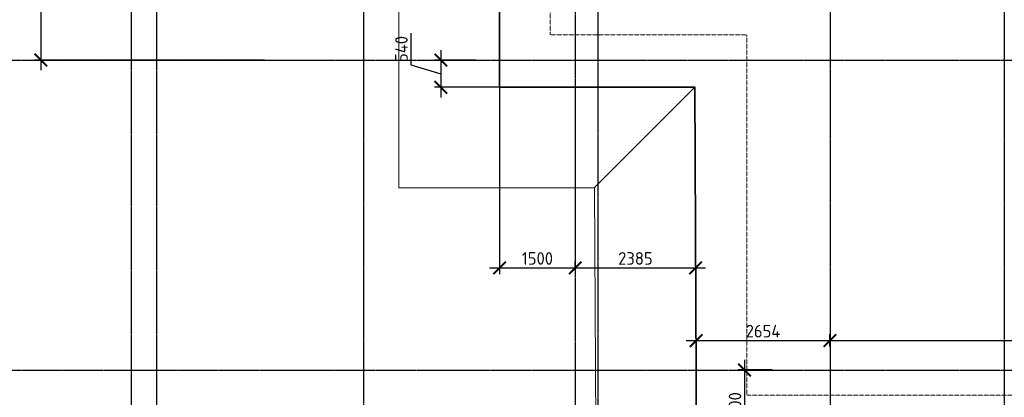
# Model space of a CAD drawing. Header units: millimetres. Extents: x -93479 to 1057970, y -66333 to 172656.
# Tile 7 of 256: x 53354 to 72871, y 21213 to 28707. Entities that reach past the tile are written whole.
import ezdxf

# ---------------------------------------------------------------- set-up
doc = ezdxf.new("R2010")
doc.units = ezdxf.units.MM
for name, pattern in [('______5', [1100, 800, -100, 100, -100]), ('DASHED', [7, 5, -2, 0]), ('осевая', [50.8, 31.75, -6.35, 6.35, -6.35])]:
    doc.linetypes.add(name, pattern=pattern)
for name, color, linetype, lineweight in [('0 Фундамент', 5, 'Continuous', 30), ('Оси', 40, '______5', 18), ('РАЗМЕРЫ', 7, 'Continuous', 9)]:
    doc.layers.add(name, color=color, linetype=linetype, lineweight=lineweight)
doc.styles.add('GOST-2.304_Type-B', font='GOST_Common.ttf')
doc.linetypes.add('084-a Откосы неукрепленные', pattern='A,0.9,[11,Russia-GOST_Topo.shx,S=0.1,R=180,X=0,Y=0],1,[12,Russia-GOST_Topo.shx,S=0.1,R=180,X=0,Y=0],0.1', length=2)
doc.dimstyles.new('СПДС', dxfattribs={"dimscale": 100, "dimtxt": 2.5, "dimasz": 2.5, "dimexe": 1.25, "dimexo": 0, "dimtad": 1, "dimdec": 0, "dimtxsty": 'GOST-2.304_Type-B', "dimblk": 'ARCHTICK', "dimcen": 2.5, "dimdle": 2, "dimadec": 0, "dimazin": 2, "dimtfac": 0.75, "dimtdec": 0, "dimtmove": 1, "dimatfit": 3, "dimfxl": 1, "dimtolj": 1, "dimarcsym": 1})

# ---------------------------------------------------------------- blocks, each defined once
blk = doc.blocks.new('_ArchTick')
at = {"color": 0, "linetype": 'ByBlock', "const_width": 0.15}
blk.add_lwpolyline([(-0.5, -0.5), (0.5, 0.5)], dxfattribs=at)
blk = doc.blocks.new('*D1499')
at = {"layer": 'DEFPOINTS', "color": 0, "ltscale": 100, "transparency": 16777216}
for p in [(55566, 30905), (53773, 27905), (58206, 27905)]:
    blk.add_point(p, dxfattribs=at)
at = {"layer": 'РАЗМЕРЫ', "color": 0, "lineweight": -2, "transparency": 16777216}
for p, q in [((53773, 31105), (53773, 27705)), ((55566, 30905), (53648, 30905)), ((58206, 27905), (53648, 27905))]:
    blk.add_line(p, q, dxfattribs=at)
at = {"layer": 'РАЗМЕРЫ', "color": 0, "lineweight": -2, "ltscale": 100, "transparency": 16777216, "xscale": 250, "yscale": 250, "zscale": 250}
for p, rotation in [((53773, 30905), 90), ((53773, 27905), 270)]:
    blk.add_blockref('_ArchTick', p, dxfattribs=dict(at, rotation=rotation))
at = {"layer": 'РАЗМЕРЫ', "color": 0, "ltscale": 100, "transparency": 16777216, "insert": (53585, 29405), "char_height": 250, "attachment_point": 5, "rotation": 90, "style": 'GOST-2.304_Type-B'}
blk.add_mtext('\\A1;3000', dxfattribs=at)
blk = doc.blocks.new('*D1505')
at = {"layer": 'DEFPOINTS', "color": 0, "ltscale": 100, "transparency": 16777216}
for p in [(62866, 27368), (64366, 27182), (64366, 23782)]:
    blk.add_point(p, dxfattribs=at)
at = {"layer": 'РАЗМЕРЫ', "color": 0, "lineweight": -2, "transparency": 16777216}
for p, q in [((62866, 27368), (62866, 23657)), ((64366, 27182), (64366, 23657)), ((62666, 23782), (64566, 23782))]:
    blk.add_line(p, q, dxfattribs=at)
at = {"layer": 'РАЗМЕРЫ', "color": 0, "lineweight": -2, "ltscale": 100, "transparency": 16777216, "xscale": 250, "yscale": 250, "zscale": 250, "rotation": 180}
blk.add_blockref('_ArchTick', (62866, 23782), dxfattribs=at)
at = {"layer": 'РАЗМЕРЫ', "color": 0, "lineweight": -2, "ltscale": 100, "transparency": 16777216, "xscale": 250, "yscale": 250, "zscale": 250}
blk.add_blockref('_ArchTick', (64366, 23782), dxfattribs=at)
at = {"layer": 'РАЗМЕРЫ', "color": 0, "ltscale": 100, "transparency": 16777216, "insert": (63616, 23969), "char_height": 250, "attachment_point": 5, "style": 'GOST-2.304_Type-B'}
blk.add_mtext('\\A1;1500', dxfattribs=at)
blk = doc.blocks.new('*D1506')
at = {"layer": 'DEFPOINTS', "color": 0, "ltscale": 100, "transparency": 16777216}
for p in [(66751, 24103), (64366, 23782), (66751, 23782)]:
    blk.add_point(p, dxfattribs=at)
at = {"layer": 'РАЗМЕРЫ', "color": 0, "lineweight": -2, "transparency": 16777216}
for p, q in [((66751, 24103), (66751, 23657)), ((64366, 23782), (64366, 23907)), ((64166, 23782), (66951, 23782))]:
    blk.add_line(p, q, dxfattribs=at)
at = {"layer": 'РАЗМЕРЫ', "color": 0, "lineweight": -2, "ltscale": 100, "transparency": 16777216, "xscale": 250, "yscale": 250, "zscale": 250, "rotation": 180}
blk.add_blockref('_ArchTick', (64366, 23782), dxfattribs=at)
at = {"layer": 'РАЗМЕРЫ', "color": 0, "lineweight": -2, "ltscale": 100, "transparency": 16777216, "xscale": 250, "yscale": 250, "zscale": 250}
blk.add_blockref('_ArchTick', (66751, 23782), dxfattribs=at)
at = {"layer": 'РАЗМЕРЫ', "color": 0, "ltscale": 100, "transparency": 16777216, "insert": (65559, 23969), "char_height": 250, "attachment_point": 5, "style": 'GOST-2.304_Type-B'}
blk.add_mtext('\\A1;2385', dxfattribs=at)
blk = doc.blocks.new('*D1507')
at = {"layer": 'DEFPOINTS', "color": 0, "ltscale": 100, "transparency": 16777216}
for p in [(68267, 21755), (67722, 20255), (68700, 20255)]:
    blk.add_point(p, dxfattribs=at)
at = {"layer": 'РАЗМЕРЫ', "color": 0, "lineweight": -2, "transparency": 16777216}
for p, q in [((67722, 21955), (67722, 20055)), ((68267, 21755), (67597, 21755)), ((68700, 20255), (67597, 20255))]:
    blk.add_line(p, q, dxfattribs=at)
at = {"layer": 'РАЗМЕРЫ', "color": 0, "lineweight": -2, "ltscale": 100, "transparency": 16777216, "xscale": 250, "yscale": 250, "zscale": 250}
for p, rotation in [((67722, 21755), 90), ((67722, 20255), 270)]:
    blk.add_blockref('_ArchTick', p, dxfattribs=dict(at, rotation=rotation))
at = {"layer": 'РАЗМЕРЫ', "color": 0, "ltscale": 100, "transparency": 16777216, "insert": (67534, 21005), "char_height": 250, "attachment_point": 5, "rotation": 90, "style": 'GOST-2.304_Type-B'}
blk.add_mtext('\\A1;1500', dxfattribs=at)
blk = doc.blocks.new('*D1508')
at = {"layer": 'DEFPOINTS', "color": 0, "ltscale": 100, "transparency": 16777216}
for p in [(62393, 27905), (61703, 27365), (62899, 27365)]:
    blk.add_point(p, dxfattribs=at)
at = {"layer": 'РАЗМЕРЫ', "color": 0, "lineweight": -2, "transparency": 16777216}
for p, q in [((61109, 28439), (61109, 27813)), ((61703, 28105), (61703, 27165)), ((61109, 27813), (61703, 27635)), ((62393, 27905), (61578, 27905)), ((62899, 27365), (61578, 27365))]:
    blk.add_line(p, q, dxfattribs=at)
at = {"layer": 'РАЗМЕРЫ', "color": 0, "lineweight": -2, "ltscale": 100, "transparency": 16777216, "xscale": 250, "yscale": 250, "zscale": 250}
for p, rotation in [((61703, 27905), 90), ((61703, 27365), 270)]:
    blk.add_blockref('_ArchTick', p, dxfattribs=dict(at, rotation=rotation))
at = {"layer": 'РАЗМЕРЫ', "color": 0, "ltscale": 100, "transparency": 16777216, "insert": (60921, 28126), "char_height": 250, "attachment_point": 5, "rotation": 90, "style": 'GOST-2.304_Type-B'}
blk.add_mtext('\\A1;540', dxfattribs=at)
blk = doc.blocks.new('*D1509')
at = {"layer": 'DEFPOINTS', "color": 0, "ltscale": 100, "transparency": 16777216}
for p in [(69416, 22338), (66762, 22062), (69416, 22224)]:
    blk.add_point(p, dxfattribs=at)
at = {"layer": 'РАЗМЕРЫ', "color": 0, "lineweight": -2, "transparency": 16777216}
for p, q in [((66762, 22062), (66762, 22463)), ((69416, 22224), (69416, 22463)), ((66562, 22338), (69616, 22338))]:
    blk.add_line(p, q, dxfattribs=at)
at = {"layer": 'РАЗМЕРЫ', "color": 0, "lineweight": -2, "ltscale": 100, "transparency": 16777216, "xscale": 250, "yscale": 250, "zscale": 250, "rotation": 180}
blk.add_blockref('_ArchTick', (66762, 22338), dxfattribs=at)
at = {"layer": 'РАЗМЕРЫ', "color": 0, "lineweight": -2, "ltscale": 100, "transparency": 16777216, "xscale": 250, "yscale": 250, "zscale": 250}
blk.add_blockref('_ArchTick', (69416, 22338), dxfattribs=at)
at = {"layer": 'РАЗМЕРЫ', "color": 0, "ltscale": 100, "transparency": 16777216, "insert": (68089, 22526), "char_height": 250, "attachment_point": 5, "style": 'GOST-2.304_Type-B'}
blk.add_mtext('\\A1;2654', dxfattribs=at)
blk = doc.blocks.new('*D1510')
at = {"layer": 'DEFPOINTS', "color": 0, "ltscale": 100, "transparency": 16777216}
for p in [(92866, 22338), (69416, 22224), (92866, 22192)]:
    blk.add_point(p, dxfattribs=at)
at = {"layer": 'РАЗМЕРЫ', "color": 0, "lineweight": -2, "transparency": 16777216}
for p, q in [((69416, 22224), (69416, 22463)), ((92866, 22192), (92866, 22463)), ((69216, 22338), (93066, 22338))]:
    blk.add_line(p, q, dxfattribs=at)
at = {"layer": 'РАЗМЕРЫ', "color": 0, "lineweight": -2, "ltscale": 100, "transparency": 16777216, "xscale": 250, "yscale": 250, "zscale": 250, "rotation": 180}
blk.add_blockref('_ArchTick', (69416, 22338), dxfattribs=at)
at = {"layer": 'РАЗМЕРЫ', "color": 0, "lineweight": -2, "ltscale": 100, "transparency": 16777216, "xscale": 250, "yscale": 250, "zscale": 250}
blk.add_blockref('_ArchTick', (92866, 22338), dxfattribs=at)
at = {"layer": 'РАЗМЕРЫ', "color": 0, "ltscale": 100, "transparency": 16777216, "insert": (81141, 22526), "char_height": 250, "attachment_point": 5, "style": 'GOST-2.304_Type-B'}
blk.add_mtext('\\A1;23450', dxfattribs=at)
blk = doc.blocks.new('оси котлован')
at = {"layer": 'Оси', "color": 7, "linetype": 'осевая', "lineweight": 25, "transparency": 33554687}
for p, q in [((58613.1, 116798.8), (58613.1, 72367.2)), ((67863.1, 116798.8), (67863.1, 72367.2)), ((71313.1, 116798.8), (71313.1, 72367.2)), ((54013.1, 116288.6), (54013.1, 72815.4)), ((54513.1, 116288.6), (54513.1, 72815.4)), ((62813.1, 116244.7), (62813.1, 72818.8)), ((63263.1, 116257.5), (63263.1, 72812.9)), ((34980.8, 86640.5), (103420.2, 86640.5)), ((34980.8, 80490.5), (103420.2, 80490.5))]:
    blk.add_line(p, q, dxfattribs=at)

msp = doc.modelspace()

# ---------------------------------------------------------------- linework, layer by layer
at = {"layer": '0 Фундамент', "color": 7, "linetype": 'DASHED', "lineweight": 0}
msp.add_lwpolyline([(59666.4, 33354.7), (59666.4, 31904.7), (63866.4, 31904.7), (63866.4, 28404.7), (67766.4, 28404.7), (67766.4, 21254.7), (93366.4, 21254.7), (93366.4, 27404.7), (96966.4, 27404.7), (96966.4, 33354.7), (59666.4, 33354.7)], dxfattribs=at)
at = {"layer": 'РАЗМЕРЫ', "color": 7, "lineweight": 35, "extrusion": (0, 0, -1)}
msp.add_lwpolyline([(-94366.4, 20254.7), (-66771.5, 20254.7), (-66734.2, 27368), (-62866.4, 27368), (-62866.4, 30904.7), (-58666.4, 30904.7), (-58666.4, 32404.7), (-54566.5, 32404.7), (-54566.3, 35304.7), (-51166.4, 35304.7), (-51166.4, 38122.6), (-47716.4, 38097.4), (-47716.4, 40904.7), (-44266.4, 40904.7), (-44266.4, 50653.3)], dxfattribs=at)
at = {"layer": 'РАЗМЕРЫ', "color": 7, "linetype": '084-a Откосы неукрепленные', "ltscale": 5}
msp.add_lwpolyline([(96366.4, 18254.7), (64784.6, 18254.7), (64747.3, 25368), (60866.4, 25368), (60866.4, 28904.7), (56666.4, 28904.7), (56666.4, 30404.7), (52566.6, 30404.7), (52566.4, 33304.7), (49166.4, 33304.7), (49166.4, 36104.3), (45716.4, 36079.1), (45716.4, 38904.7), (42266.4, 38904.7), (42266.1, 47812.4)], dxfattribs=at)
at = {"layer": 'РАЗМЕРЫ', "color": 7}
msp.add_lwpolyline([(64744.7, 25368), (66734.2, 27368)], dxfattribs=at)

# ---------------------------------------------------------------- block references
msp.add_blockref('оси котлован', (1553.2, -58735.8), dxfattribs=at)

# ---------------------------------------------------------------- dimensions: what is measured, and where the dimension line sits
for base, p1, p2, picture, middle in [((53772.8, 27904.7), (55566.3, 30904.7), (58205.7, 27904.7), '*D1499', (53585.2, 29404.7)), ((61703.1, 27365), (62393.1, 27904.7), (62899.3, 27365), '*D1508', (60921.3, 27875.6)), ((67721.6, 20254.7), (68267.2, 21754.7), (68700.5, 20254.7), '*D1507', (67534, 21004.7))]:
    dim = msp.add_linear_dim(base=base, p1=p1, p2=p2, angle=90, dimstyle='СПДС', dxfattribs=at)
    dim.commit()
    dim.dimension.update_dxf_attribs({"geometry": picture, "text_midpoint": middle})
for base, p1, p2, picture, middle in [((64366.3, 23781.6), (62866.4, 27368), (64366.3, 27182.3), '*D1505', (63616.3, 23969.2)), ((66751.3, 23781.6), (64366.3, 23781.6), (66751.3, 24103.2), '*D1506', (65558.8, 23969.2)), ((69416.3, 22337.9), (66762.1, 22061.8), (69416.3, 22224.4), '*D1509', (68089.2, 22525.6)), ((92866.3, 22337.9), (69416.3, 22224.4), (92866.3, 22192), '*D1510', (81141.3, 22525.6))]:
    dim = msp.add_linear_dim(base=base, p1=p1, p2=p2, dimstyle='СПДС', dxfattribs=at)
    dim.commit()
    dim.dimension.update_dxf_attribs({"geometry": picture, "text_midpoint": middle})

doc.saveas('drawing.dxf')
